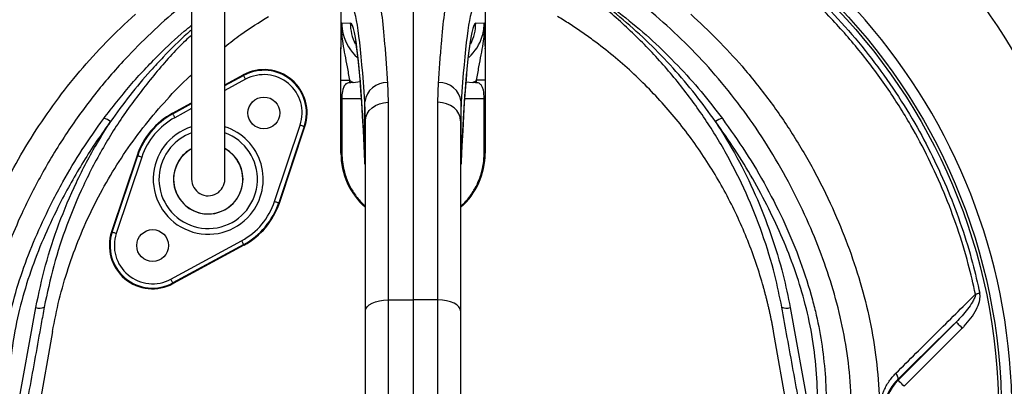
# Model space of a CAD drawing. Header units: millimetres. Extents: x 2138 to 3794, y 2155 to 3811.
# Tile 7 of 12: x 2693 to 3376, y 3001 to 3255. Entities that reach past the tile are written whole.
import ezdxf

# ---------------------------------------------------------------- set-up
doc = ezdxf.new("R2010")
doc.units = ezdxf.units.MM
doc.header["$LTSCALE"] = 2

msp = doc.modelspace()

# ---------------------------------------------------------------- linework, layer by layer
at = {"color": 7, "linetype": 'Continuous', "lineweight": 25}
for p, q in [((2965.58, 3282.79), (2965.58, 3061.21)), ((2915.58, 3263.62), (2915.58, 3235.58)), ((3015.58, 3263.62), (3015.58, 3235.58)), ((2916.21, 3253.1), (2922.11, 3253)), ((3009.05, 3253), (3014.95, 3253.1)), ((2835.08, 3210.2), (2847.84, 3217.12)), ((2848.06, 3216.7), (2847.84, 3217.12)), ((2915.58, 3213.46), (2921.47, 3213.46)), ((2915.58, 3162.8), (2915.58, 3213.46)), ((2921.47, 3213.46), (2921.47, 3211.69)), ((2924.15, 3211.76), (2928.84, 3212.43)), ((2947.88, 3211.79), (2948.3, 3198.09)), ((2982.86, 3198.09), (2983.27, 3211.79)), ((3002.3, 3212.21), (3007.01, 3211.76)), ((3015.58, 3213.46), (3009.68, 3213.46)), ((3009.68, 3211.69), (3009.68, 3213.46)), ((3015.58, 3213.46), (3015.58, 3162.8)), ((2798.78, 3190.49), (2812.08, 3197.71)), ((2916.26, 3200.79), (2916.26, 3162.8)), ((2932.58, 3185.31), (2932.18, 3198.49)), ((2932.18, 3156.8), (2932.18, 3198.49)), ((2948.3, 3198.09), (2948.3, 3061.07)), ((2982.86, 3061.07), (2982.86, 3198.09)), ((2998.98, 3198.49), (2998.58, 3185.31)), ((2998.98, 3156.8), (2998.98, 3198.49)), ((3014.9, 3162.8), (3014.9, 3200.79)), ((2799, 3190.08), (2798.78, 3190.49)), ((2869.6, 3129.4), (2887.31, 3182.34)), ((2890.15, 3181.39), (2872.45, 3128.45)), ((2890.15, 3181.39), (2890.6, 3181.24)), ((2932.58, 3053.51), (2932.58, 3185.31)), ((2998.58, 3185.31), (2998.58, 3053.51)), ((2872.9, 3128.3), (2890.6, 3181.24)), ((2774.26, 3161.28), (2756.56, 3108.34)), ((2757.01, 3108.19), (2774.71, 3161.13)), ((2774.71, 3161.13), (2774.26, 3161.28)), ((2915.58, 3162.8), (2916.26, 3162.8)), ((3015.58, 3162.8), (3014.9, 3162.8)), ((2777.56, 3160.18), (2759.85, 3107.24)), ((2872.45, 3128.45), (2872.9, 3128.3)), ((2757.01, 3108.19), (2756.56, 3108.34)), ((2797.67, 3075.51), (2846.73, 3102.14)), ((2848.16, 3099.5), (2799.1, 3072.87)), ((2848.16, 3099.5), (2848.38, 3099.09)), ((2848.38, 3099.09), (2799.32, 3072.46)), ((2799.1, 3072.87), (2799.32, 3072.46)), ((2948.3, 3061.07), (2965.58, 3061.21)), ((2948.3, 3061.07), (2948.3, 2873.65)), ((2965.58, 3061.21), (2965.58, 2873.45)), ((2982.86, 3061.07), (2965.58, 3061.21)), ((2982.86, 2873.65), (2982.86, 3061.07)), ((2689.91, 2977.65), (2704.02, 3055.77)), ((2932.58, 2884.18), (2932.58, 3053.51)), ((2998.58, 3053.51), (2998.58, 2884.18)), ((3227.14, 3055.79), (3241.25, 2977.63)), ((3301.88, 3005.49), (3342.18, 3045.79)), ((2715.58, 3039.21), (2703.54, 2970.92)), ((3227.62, 2970.92), (3215.58, 3039.21)), ((3346.42, 3041.55), (3306.12, 3001.25)), ((3301.55, 3005.82), (3301.88, 3005.49))]:
    msp.add_line(p, q, dxfattribs=at)
at = {"color": 8, "linetype": 'Continuous', "lineweight": 25}
for p, q in [((2835.08, 3209.66), (2848.06, 3216.7)), ((2849.49, 3214.07), (2835.08, 3206.25)), ((2799, 3190.08), (2812.08, 3197.18)), ((2916.26, 3200.79), (2929.71, 3200.79)), ((3001.44, 3200.79), (3014.9, 3200.79)), ((2812.08, 3193.76), (2800.43, 3187.44)), ((2932.18, 3155.31), (2932.18, 3156.8)), ((2998.98, 3156.8), (2998.97, 3155.28))]:
    msp.add_line(p, q, dxfattribs=at)
at = {"color": 7, "linetype": 'Continuous', "lineweight": 25, "flags": 128}
for points in [[(2849.49, 3214.07), (2849.22, 3214.58), (2848.95, 3215.07), (2848.71, 3215.52), (2848.49, 3215.92), (2848.31, 3216.24), (2848.18, 3216.49), (2848.09, 3216.65), (2848.06, 3216.7)], [(2932.58, 3185.31), (2932.88, 3187.77), (2933.77, 3190.15), (2935.22, 3192.34), (2937.17, 3194.27), (2939.55, 3195.86), (2942.26, 3197.05), (2945.22, 3197.81), (2948.3, 3198.09)], [(2998.58, 3185.31), (2998.28, 3187.77), (2997.39, 3190.15), (2995.94, 3192.34), (2993.99, 3194.27), (2991.61, 3195.86), (2988.9, 3197.05), (2985.94, 3197.81), (2982.86, 3198.09)], [(2800.43, 3187.44), (2800.16, 3187.95), (2799.89, 3188.44), (2799.64, 3188.89), (2799.43, 3189.29), (2799.25, 3189.62), (2799.12, 3189.86), (2799.03, 3190.02), (2799, 3190.08)], [(2887.31, 3182.34), (2887.85, 3182.16), (2888.38, 3181.98), (2888.87, 3181.82), (2889.3, 3181.67), (2889.65, 3181.55), (2889.92, 3181.47), (2890.09, 3181.41), (2890.15, 3181.39)], [(2774.71, 3161.13), (2774.77, 3161.11), (2774.94, 3161.05), (2775.21, 3160.96), (2775.56, 3160.85), (2775.99, 3160.7), (2776.48, 3160.54), (2777.01, 3160.36), (2777.56, 3160.18)], [(2869.6, 3129.4), (2870.15, 3129.22), (2870.68, 3129.04), (2871.17, 3128.88), (2871.6, 3128.73), (2871.95, 3128.61), (2872.22, 3128.53), (2872.38, 3128.47), (2872.45, 3128.45)], [(2757.01, 3108.19), (2757.07, 3108.17), (2757.24, 3108.11), (2757.5, 3108.03), (2757.86, 3107.91), (2758.29, 3107.76), (2758.78, 3107.6), (2759.3, 3107.42), (2759.85, 3107.24)], [(2848.16, 3099.5), (2848.13, 3099.56), (2848.04, 3099.72), (2847.91, 3099.96), (2847.73, 3100.29), (2847.51, 3100.69), (2847.27, 3101.14), (2847, 3101.63), (2846.73, 3102.14)], [(2799.1, 3072.87), (2799.07, 3072.93), (2798.98, 3073.09), (2798.85, 3073.34), (2798.67, 3073.66), (2798.45, 3074.06), (2798.21, 3074.51), (2797.94, 3075), (2797.67, 3075.51)], [(3358.56, 3065.71), (3358.17, 3065.62), (3357.79, 3065.54), (3357.4, 3065.46), (3357.02, 3065.38), (3356.65, 3065.3), (3356.28, 3065.22), (3355.93, 3065.15), (3355.58, 3065.08)], [(2932.58, 3053.51), (2932.88, 3054.97), (2933.77, 3056.38), (2935.22, 3057.67), (2937.17, 3058.81), (2939.55, 3059.75), (2942.26, 3060.46), (2945.22, 3060.9), (2948.3, 3061.07)], [(2998.58, 3053.51), (2998.28, 3054.97), (2997.39, 3056.38), (2995.94, 3057.67), (2993.99, 3058.81), (2991.61, 3059.75), (2988.9, 3060.46), (2985.94, 3060.9), (2982.86, 3061.07)], [(3346.42, 3041.55), (3345.61, 3042.37), (3344.82, 3043.16), (3344.09, 3043.89), (3343.45, 3044.53), (3342.92, 3045.05), (3342.53, 3045.45), (3342.28, 3045.7), (3342.18, 3045.79)], [(3301.55, 3005.82), (3301.75, 3006.15), (3301.86, 3006.57), (3301.86, 3007.07), (3301.75, 3007.63), (3301.54, 3008.26), (3301.23, 3008.92), (3300.84, 3009.62), (3300.35, 3010.32)], [(3306.12, 3001.25), (3305.3, 3002.07), (3304.51, 3002.85), (3303.79, 3003.58), (3303.15, 3004.22), (3302.62, 3004.75), (3302.22, 3005.15), (3301.97, 3005.4), (3301.88, 3005.49)]]:
    msp.add_lwpolyline(points, dxfattribs=at)
at = {"color": 7, "linetype": 'Continuous', "lineweight": 25}
for centre, radius in [((2965.58, 2982.79), 828), ((2965.58, 2982.79), 788), ((2965.58, 2982.79), 786.78), ((2965.58, 2982.79), 767.7), ((2965.58, 2982.79), 764), ((2965.58, 2982.79), 759), ((2965.58, 2982.79), 530), ((2965.58, 2982.79), 408), ((2965.58, 2982.79), 406), ((2862.15, 3190.75), 11), ((2785.01, 3098.83), 11)]:
    msp.add_circle(centre, radius, dxfattribs=at)
for centre, radius, start, end in [((2965.58, 2982.79), 505.04, 110.02752, 249.97248), ((2965.58, 2982.79), 505.04, 290.02752, 69.97248), ((2965.58, 2982.79), 415.28, 100.43639, 259.56361), ((2965.58, 2982.79), 415.28, 280.43639, 79.56361), ((2965.58, 2982.79), 486, 13.41261, 45.5852), ((2862.15, 3190.75), 30, 341.51019, 118.48981), ((2862.15, 3190.75), 29.53, 341.51019, 118.48981), ((2862.15, 3190.75), 26.53, 341.51019, 118.48981), ((2947.29, 3196.57), 15.23, 87.76696, 172.7674), ((2983.87, 3196.57), 15.23, 7.2326, 92.23304), ((2823.58, 3144.79), 52, 118.48981, 161.51019), ((2823.58, 3144.79), 51.53, 118.48981, 161.51019), ((2750.27, 3178.57), 8.26, 47.78149, 84.24894), ((2823.58, 3144.79), 48.53, 118.48981, 161.51019), ((3180.89, 3178.57), 8.26, 95.75106, 132.21851), ((2823.58, 3144.79), 24.11, 140, 61.47705), ((2823.58, 3144.79), 24.11, 140, 61.47132), ((2823.58, 3144.79), 24, 180, 61.01296), ((2823.58, 3144.79), 24, 119.02227, 180), ((2823.58, 3144.79), 24.11, 118.61496, 140), ((2823.58, 3144.79), 24.11, 118.62042, 140), ((2965.58, 3162.8), 50, 180, 228.70013), ((2965.58, 3162.8), 50, 311.29987, 0), ((2823.58, 3144.79), 11.5, 180, 0.08699), ((2823.58, 3144.79), 48.53, 298.48981, 341.51019), ((2823.58, 3144.79), 51.53, 298.48981, 341.51019), ((2823.58, 3144.79), 52, 298.48981, 341.51019), ((2785.01, 3098.83), 30, 161.51019, 298.48981), ((2785.01, 3098.83), 29.53, 161.51019, 298.48981), ((2785.01, 3098.83), 26.53, 161.51019, 298.48981), ((2706.54, 3063.35), 7.99, 251.60212, 294.5614), ((3224.61, 3063.37), 7.99, 245.44203, 288.40135), ((3324.58, 2982.79), 32.1, 135, 225)]:
    msp.add_arc(centre, radius, start, end, dxfattribs=at)
at = {"color": 8, "linetype": 'Continuous', "lineweight": 25}
for centre, radius, start, end in [((2954.12, 3252.99), 32.02, 179.99398, 206.84835), ((2977.03, 3252.99), 32.03, 333.3696, 0.00312), ((2823.58, 3144.79), 38.14, 107.71148, 320), ((2823.58, 3144.79), 34.15, 140, 70.11617), ((2823.58, 3144.79), 34.15, 109.75668, 140), ((2823.58, 3144.79), 38.14, 320, 72.42219)]:
    msp.add_arc(centre, radius, start, end, dxfattribs=at)
at = {"color": 7, "linetype": 'Continuous', "lineweight": 25}
for centre, major_axis, ratio, start_param, end_param in [((2922.16, 2862.79), (0, 403.52), 0.044737, 5.694974, 6.201119), ((3009, 2862.79), (0, 403.52), 0.044737, 0.082066, 0.588211), ((2922.1, 2940.79), (0, 312.21), 0.044737, 5.476463, 6.282404), ((3009.06, 2940.79), (0, 312.21), 0.044737, 0.000781, 0.806722), ((2948.31, 3253.1), (32.1, -0.46), 0.996836, 3.399574, 4.004193), ((2982.84, 3253.1), (32.1, 0.46), 0.996836, 5.426819, 5.980616), ((2948.59, 3253.1), (48.08, -0.66), 0.99822, 4.126821, 4.192824), ((3882.22, 3200.79), (1145.8, 0), 0.017455, 2.561032, 2.565307), ((2982.57, 3253.1), (48.08, 0.66), 0.99822, 5.231954, 5.297957), ((2048.94, 3200.79), (1145.8, 0), 0.017455, 0.576285, 0.580561)]:
    msp.add_ellipse(centre, major_axis=major_axis, ratio=ratio, start_param=start_param, end_param=end_param, dxfattribs=at)
at = {"color": 8, "linetype": 'Continuous', "lineweight": 25}
for centre, major_axis, start_param, end_param in [((2948.31, 3253.1), (32.1, -0.46), 3.1558, 3.399574), ((2982.84, 3253.1), (32.1, 0.46), 5.980616, 6.268978)]:
    msp.add_ellipse(centre, major_axis=major_axis, ratio=0.996836, start_param=start_param, end_param=end_param, dxfattribs=at)
for points, knots in [([(3163.08, 2749.4), (3165.36, 2751.32), (3174.2, 2758.73), (3188.13, 2773.28), (3204.73, 2792.85), (3219.67, 2813.95), (3232.9, 2836.38), (3244.29, 2860.04), (3253.7, 2884.55), (3261.02, 2909.77), (3266.16, 2935.55), (3269.1, 2961.73), (3269.8, 2988.06), (3268.22, 3014.2), (3264.22, 3039.92), (3258.04, 3065.11), (3249.98, 3089.77), (3239.94, 3114.75), (3227.87, 3139.93), (3213.55, 3165.08), (3197.51, 3189.16), (3180.11, 3211.62), (3161.48, 3232.38), (3141.79, 3251.47), (3120.82, 3269.19), (3098.67, 3285.35), (3078.01, 3298.39), (3059.06, 3308.53), (3042.06, 3316), (3024.52, 3322.08), (3011.68, 3325.3), (3004.78, 3326.61), (3003.93, 3326.77)], [0, 0, 0, 0, 0.012243, 0.047476, 0.082711, 0.117826, 0.153727, 0.189755, 0.225782, 0.261682, 0.297697, 0.333847, 0.369988, 0.405992, 0.441442, 0.477007, 0.512617, 0.548131, 0.58774, 0.627448, 0.667153, 0.706756, 0.744251, 0.781886, 0.819565, 0.857192, 0.89468, 0.920099, 0.945599, 0.971072, 0.996452, 1, 1, 1, 1]), ([(2812.08, 3269.95), (2809.06, 3267.66), (2799.26, 3260.22), (2783.82, 3246.27), (2764.17, 3226.64), (2744.57, 3203.77), (2725.5, 3177.51), (2708.55, 3149.83), (2695.34, 3123.84), (2685.17, 3100.07), (2677.42, 3078.82), (2671.01, 3057.13), (2666.1, 3035.08), (2662.63, 3010.95), (2661.27, 2984.75), (2662.41, 2956.67), (2666.09, 2928.81), (2672.07, 2902.17), (2680.15, 2876.91), (2689.98, 2853.09), (2701.71, 2830.13), (2715.38, 2808.08), (2730.97, 2787.05), (2748.58, 2767.44), (2761.05, 2754.77), (2767.99, 2749.18), (2768.08, 2749.11)], [0, 0, 0, 0, 0.01898, 0.061566, 0.10401, 0.157985, 0.212135, 0.266293, 0.320279, 0.357895, 0.395642, 0.43339, 0.471053, 0.508598, 0.555279, 0.602162, 0.649055, 0.695752, 0.738613, 0.78162, 0.824628, 0.867489, 0.911367, 0.955403, 0.999437, 1, 1, 1, 1]), ([(2768.58, 2724.04), (2764.02, 2727.61), (2752.08, 2736.92), (2734.52, 2754.04), (2715.88, 2774.95), (2699.29, 2797.23), (2684.77, 2820.64), (2672.3, 2845), (2661.85, 2870.29), (2653.87, 2895.22), (2648.16, 2919.58), (2644.4, 2943.18), (2642.35, 2967.03), (2642.05, 2990.92), (2643.53, 3014.72), (2646.89, 3038.31), (2652.03, 3061.6), (2658.76, 3084.52), (2666.93, 3106.95), (2676.79, 3129.82), (2688.51, 3152.99), (2702.3, 3176.28), (2717.62, 3198.65), (2734.4, 3219.88), (2752.72, 3240.25), (2766.19, 3252.73), (2773.05, 3259.09)], [0, 0, 0, 0, 0.02836, 0.074122, 0.119887, 0.165487, 0.210019, 0.254703, 0.299388, 0.34392, 0.382793, 0.421826, 0.460907, 0.499928, 0.538792, 0.577595, 0.616524, 0.655534, 0.694534, 0.733398, 0.777457, 0.821666, 0.865921, 0.910118, 0.954167, 1, 1, 1, 1]), ([(3158.11, 3259.09), (3164.32, 3253.36), (3176.74, 3241.89), (3194.97, 3222.03), (3212.85, 3199.75), (3229.89, 3174.82), (3245.05, 3148.71), (3257.83, 3122.41), (3268.42, 3096.15), (3276.9, 3070.09), (3283.38, 3043.46), (3287.59, 3016.21), (3289.27, 2988.47), (3288.53, 2960.45), (3285.41, 2932.6), (3279.95, 2905.19), (3272.16, 2878.4), (3262.17, 2852.38), (3250.06, 2827.27), (3236.01, 2803.46), (3220.11, 2781.1), (3202.52, 2760.27), (3183.5, 2740.93), (3169.6, 2729.48), (3162.73, 2723.82)], [0, 0, 0, 0, 0.041388, 0.082778, 0.131939, 0.181238, 0.230544, 0.279714, 0.324365, 0.369142, 0.413871, 0.458456, 0.504049, 0.549815, 0.595591, 0.641196, 0.686556, 0.732077, 0.777599, 0.822959, 0.867334, 0.91186, 0.956385, 1, 1, 1, 1]), ([(2751.1, 3186.79), (2757.08, 3194.53), (2769.05, 3210.02), (2788.06, 3230.01), (2802.46, 3243.8), (2810.38, 3250.12), (2812.08, 3251.48)], [0, 0, 0, 0, 0.330921, 0.661811, 0.927163, 1, 1, 1, 1]), ([(2812.08, 3244.71), (2810.64, 3243.41), (2801.62, 3235.21), (2786.82, 3218.36), (2767.98, 3194.34), (2754.09, 3172.76), (2744.01, 3154.62), (2734.86, 3136.25), (2725.21, 3113.1), (2715.99, 3084.96), (2711.9, 3065.7), (2709.86, 3056.08)], [0, 0, 0, 0, 0.026435, 0.165963, 0.30549, 0.444519, 0.517827, 0.591136, 0.727346, 0.86379, 1, 1, 1, 1]), ([(2812.08, 3248.34), (2811.1, 3247.51), (2804.17, 3241.61), (2794.77, 3232.04), (2781.41, 3217.67), (2768.94, 3202.88), (2760.19, 3190.75), (2755.82, 3184.69)], [0, 0, 0, 0, 0.044798, 0.318681, 0.470883, 0.735439, 1, 1, 1, 1])]:
    msp.add_open_spline(points, degree=3, knots=knots, dxfattribs=at)
at = {"color": 7, "linetype": 'Continuous', "lineweight": 25}
for points, knots in [([(2812.08, 3301.41), (2812.08, 3296.16), (2812.08, 3286.37), (2812.08, 3272.79), (2812.08, 3261.38), (2812.08, 3252.08), (2812.08, 3244.3), (2812.08, 3237.34), (2812.08, 3226.47), (2812.08, 3211.92), (2812.08, 3198.92), (2812.08, 3190.7), (2812.08, 3186.59), (2812.08, 3182.86), (2812.08, 3179.52), (2812.08, 3176.55), (2812.08, 3173.76), (2812.08, 3170.84), (2812.08, 3167.36), (2812.08, 3163.39), (2812.08, 3159.24), (2812.08, 3155.34), (2812.08, 3151.9), (2812.08, 3149.03), (2812.08, 3146.72), (2812.08, 3145.45), (2812.08, 3144.79)], [0, 0, 0, 0, 0.062475, 0.116763, 0.162869, 0.200799, 0.230969, 0.259524, 0.288504, 0.370176, 0.452628, 0.476037, 0.498431, 0.519487, 0.539199, 0.557563, 0.574583, 0.593457, 0.617571, 0.651546, 0.69241, 0.74023, 0.795001, 0.856557, 0.924863, 1, 1, 1, 1]), ([(2835.08, 3144.79), (2835.08, 3145.34), (2835.08, 3146.39), (2835.08, 3148.18), (2835.08, 3150.25), (2835.08, 3152.62), (2835.08, 3155.23), (2835.08, 3157.98), (2835.08, 3160.69), (2835.08, 3163.61), (2835.08, 3166.98), (2835.08, 3171.28), (2835.08, 3176.4), (2835.08, 3182.39), (2835.08, 3189.98), (2835.08, 3199.2), (2835.08, 3209.9), (2835.08, 3220.68), (2835.08, 3230.11), (2835.08, 3238.79), (2835.08, 3247.45), (2835.08, 3258.08), (2835.08, 3270.71), (2835.08, 3285.38), (2835.08, 3295.85), (2835.08, 3301.41)], [0, 0, 0, 0, 0.062133, 0.118852, 0.17019, 0.216187, 0.256775, 0.291881, 0.321501, 0.345659, 0.375852, 0.40732, 0.441502, 0.478325, 0.515921, 0.568505, 0.620521, 0.669451, 0.715185, 0.743961, 0.78022, 0.823948, 0.875147, 0.933829, 1, 1, 1, 1]), ([(3065.26, 3287.96), (3065.27, 3287.97), (3065.29, 3287.98), (3065.43, 3287.95), (3065.7, 3287.84), (3066.23, 3287.61), (3066.98, 3287.24), (3068.02, 3286.71), (3069.42, 3285.97), (3071.47, 3284.85), (3074.48, 3283.14), (3078.9, 3280.54), (3085.41, 3276.51), (3097.26, 3268.67), (3113.3, 3256.77), (3131.89, 3240.85), (3149.27, 3223.77), (3165.47, 3205.8), (3175.22, 3193.1), (3180.06, 3186.79)], [0, 0, 0, 0, 0.00149, 0.00326, 0.005623, 0.009364, 0.015824, 0.022557, 0.032281, 0.04649, 0.067432, 0.098497, 0.1448, 0.214049, 0.371366, 0.529123, 0.686997, 0.844475, 1, 1, 1, 1]), ([(3175.34, 3184.69), (3170.76, 3191.03), (3161.53, 3203.81), (3146.06, 3221.94), (3129.39, 3239.22), (3111.54, 3255.41), (3096.11, 3267.6), (3084.71, 3275.71), (3078.46, 3279.91), (3074.23, 3282.64), (3071.36, 3284.43), (3069.41, 3285.61), (3068.09, 3286.4), (3067.13, 3286.96), (3066.44, 3287.35), (3065.97, 3287.61), (3065.74, 3287.73), (3065.64, 3287.77), (3065.6, 3287.78), (3065.59, 3287.78), (3065.59, 3287.77), (3065.59, 3287.77)], [0, 0, 0, 0, 0.155835, 0.314091, 0.472711, 0.631278, 0.789462, 0.85913, 0.905635, 0.936735, 0.957589, 0.97162, 0.981095, 0.987523, 0.993436, 0.996554, 0.998227, 0.998767, 0.999234, 0.999647, 1, 1, 1, 1]), ([(3221.29, 3056.1), (3219.76, 3063.52), (3216.21, 3080.74), (3208.07, 3107.24), (3196.88, 3135.31), (3183.27, 3162.38), (3167.38, 3188.25), (3149.22, 3212.7), (3128.98, 3235.64), (3106.81, 3256.85), (3085.54, 3274.19), (3071.33, 3283.86), (3065.59, 3287.77)], [0, 0, 0, 0, 0.080026, 0.185802, 0.291954, 0.398106, 0.503881, 0.609802, 0.716102, 0.822402, 0.928322, 1, 1, 1, 1]), ([(2572.59, 3065.71), (2573.43, 3069.49), (2576.32, 3082.63), (2582.61, 3104.85), (2592.32, 3131.98), (2603.96, 3158.34), (2617.06, 3183.13), (2631.46, 3206.28), (2646.9, 3227.84), (2663.73, 3248.33), (2680.57, 3266.43), (2692.19, 3277.21), (2697.34, 3281.99)], [0, 0, 0, 0, 0.045792, 0.159051, 0.272601, 0.386151, 0.499411, 0.603676, 0.708167, 0.812658, 0.916924, 1, 1, 1, 1]), ([(2699.59, 3279.49), (2694.47, 3274.77), (2682.91, 3264.1), (2666.17, 3246.19), (2649.43, 3225.9), (2634.07, 3204.53), (2619.1, 3180.53), (2605.03, 3153.7), (2592.38, 3123.99), (2583.74, 3098.02), (2578.48, 3078.28), (2576.4, 3068.83), (2575.57, 3065.08)], [0, 0, 0, 0, 0.083038, 0.187289, 0.291768, 0.396247, 0.500498, 0.628504, 0.756721, 0.884727, 0.954198, 1, 1, 1, 1]), ([(2939.35, 3280.89), (2939.73, 3280.16), (2940.11, 3279.15), (2940.68, 3277.22), (2940.87, 3276.5), (2941.24, 3274.94), (2941.43, 3274.09), (2942.36, 3269.5), (2943.09, 3264.77), (2944.52, 3253.21), (2945.22, 3246.39), (2946.07, 3236.5), (2946.24, 3234.46), (2946.58, 3230.26), (2946.75, 3228.09), (2947.24, 3221.42), (2947.57, 3216.73), (2947.88, 3211.79)], [0, 0, 0, 0, 0.125, 0.125, 0.1875, 0.1875, 0.25, 0.25, 0.5, 0.5, 0.75, 0.75, 0.8125, 0.8125, 0.875, 0.875, 1, 1, 1, 1]), ([(2983.27, 3211.79), (2983.59, 3216.73), (2983.92, 3221.42), (2984.41, 3228.11), (2984.58, 3230.27), (2984.92, 3234.47), (2985.09, 3236.5), (2985.94, 3246.33), (2986.64, 3253.15), (2988.06, 3264.72), (2988.8, 3269.48), (2989.73, 3274.09), (2989.92, 3274.94), (2990.29, 3276.51), (2990.48, 3277.22), (2991.05, 3279.15), (2991.43, 3280.16), (2991.81, 3280.89)], [0, 0, 0, 0, 0.125, 0.125, 0.1875, 0.1875, 0.25, 0.25, 0.5, 0.5, 0.75, 0.75, 0.8125, 0.8125, 0.875, 0.875, 1, 1, 1, 1]), ([(3355.58, 3065.08), (3353.99, 3072.07), (3350.48, 3087.53), (3343.25, 3111.02), (3334.07, 3135.44), (3323.29, 3159.22), (3310.13, 3183.86), (3294.18, 3209.04), (3275.2, 3234.37), (3256.96, 3255.04), (3242.16, 3269.85), (3234.48, 3276.84), (3231.57, 3279.49)], [0, 0, 0, 0, 0.085386, 0.188809, 0.292454, 0.396099, 0.499522, 0.625036, 0.75075, 0.876265, 0.953065, 1, 1, 1, 1]), ([(3233.82, 3281.99), (3236.75, 3279.31), (3246.74, 3270.15), (3262.88, 3253.5), (3281.48, 3231.49), (3298.46, 3208.21), (3313.3, 3184.51), (3326.05, 3160.58), (3336.9, 3136.61), (3346.14, 3112), (3353.42, 3088.33), (3356.96, 3072.75), (3358.56, 3065.71)], [0, 0, 0, 0, 0.046958, 0.160218, 0.273767, 0.387315, 0.500574, 0.603978, 0.707603, 0.811228, 0.914632, 1, 1, 1, 1]), ([(2835.08, 3236.63), (2838.75, 3239.51), (2848.44, 3247.08), (2858.89, 3253.58), (2865.38, 3257.62)], [0, 0, 0, 0, 0.379124, 1, 1, 1, 1]), ([(3215.58, 3039.21), (3215.43, 3040.06), (3215.12, 3041.77), (3214.64, 3044.33), (3214.13, 3046.88), (3213.61, 3049.43), (3213.06, 3051.98), (3212.5, 3054.52), (3211.91, 3057.06), (3211.3, 3059.59), (3210.67, 3062.12), (3210.02, 3064.64), (3209.35, 3067.16), (3208.66, 3069.67), (3206.64, 3076.79), (3202.96, 3088.41), (3196.98, 3104.32), (3190.15, 3119.9), (3182.49, 3135.12), (3174.02, 3149.93), (3164.77, 3164.28), (3154.76, 3178.12), (3144, 3191.43), (3132.54, 3204.16), (3120.41, 3216.26), (3107.64, 3227.7), (3097.45, 3235.89), (3090.25, 3241.28), (3086.28, 3244.17), (3082.26, 3246.98), (3078.2, 3249.74), (3074.1, 3252.43), (3069.97, 3255.07), (3067.17, 3256.77), (3065.78, 3257.62)], [0, 0, 0, 0, 0.009539, 0.019075, 0.02861, 0.038144, 0.047677, 0.057211, 0.066746, 0.076283, 0.085822, 0.095364, 0.104909, 0.114459, 0.124013, 0.186218, 0.248355, 0.310652, 0.373016, 0.435522, 0.497964, 0.560535, 0.623167, 0.685915, 0.748593, 0.811367, 0.874209, 0.892205, 0.910185, 0.928154, 0.946115, 0.964074, 0.982034, 1, 1, 1, 1]), ([(2916.01, 3246.61), (2916.08, 3248.77), (2916.14, 3250.94), (2916.21, 3253.08), (2916.21, 3253.1)], [0, 0, 0, 0, 0.993576, 1, 1, 1, 1]), ([(3014.95, 3253.1), (3014.95, 3253.08), (3015.01, 3250.94), (3015.08, 3248.77), (3015.15, 3246.61)], [0, 0, 0, 0, 0.006424, 1, 1, 1, 1]), ([(2915.58, 3235.58), (2915.58, 3235.51), (2915.58, 3235.42), (2915.58, 3235.33), (2915.58, 3235.29), (2915.59, 3235.27), (2915.59, 3235.26), (2915.6, 3235.31), (2915.62, 3235.67), (2915.69, 3237.54), (2915.83, 3241.22), (2915.95, 3244.69), (2916.01, 3246.61)], [0, 0, 0, 0, 0.012381, 0.016905, 0.020094, 0.023299, 0.027094, 0.03359, 0.054173, 0.149758, 0.529048, 1, 1, 1, 1]), ([(2916.01, 3246.61), (2916.05, 3246.12), (2916.27, 3243.49), (2916.95, 3238.29), (2918.28, 3230.95), (2919.64, 3224.04), (2920.71, 3218.16), (2921.22, 3215.03), (2921.47, 3213.46)], [0, 0, 0, 0, 0.044499, 0.237941, 0.484775, 0.731119, 0.865654, 1, 1, 1, 1]), ([(3009.68, 3213.46), (3009.94, 3215.03), (3010.44, 3218.16), (3011.51, 3224.04), (3012.88, 3230.95), (3014.2, 3238.29), (3014.89, 3243.49), (3015.1, 3246.12), (3015.15, 3246.61)], [0, 0, 0, 0, 0.134346, 0.268881, 0.515225, 0.762059, 0.955501, 1, 1, 1, 1]), ([(3015.15, 3246.61), (3015.2, 3244.98), (3015.3, 3241.71), (3015.44, 3238.18), (3015.52, 3236.01), (3015.56, 3235.41), (3015.57, 3235.29), (3015.57, 3235.26), (3015.57, 3235.27), (3015.58, 3235.29), (3015.58, 3235.33), (3015.58, 3235.41), (3015.58, 3235.5), (3015.58, 3235.56), (3015.58, 3235.58)], [0, 0, 0, 0, 0.3941322, 0.7888266, 0.9222284, 0.9580528, 0.9661978, 0.9729371, 0.9763985, 0.9798899, 0.9829367, 0.9875623, 0.9967049, 1, 1, 1, 1]), ([(2925.46, 3240.41), (2925.47, 3240.41), (2925.47, 3240.41), (2925.61, 3239.82), (2925.84, 3238.67), (2926.16, 3236.85), (2926.55, 3234.34), (2926.98, 3231.12), (2927.45, 3227.19), (2927.94, 3222.55), (2928.44, 3217.24), (2928.95, 3211.28), (2929.45, 3204.69), (2929.95, 3197.51), (2930.44, 3189.75), (2930.92, 3181.45), (2931.38, 3172.62), (2931.8, 3163.94), (2932.06, 3158.04), (2932.18, 3155.42)], [0, 0, 0, 0, 0.024081, 0.065079, 0.11119, 0.1622, 0.217553, 0.276492, 0.338233, 0.402075, 0.467462, 0.533973, 0.601307, 0.669247, 0.737636, 0.806368, 0.875358, 0.94455, 1, 1, 1, 1]), ([(2998.98, 3155.42), (2999.06, 3157.17), (2999.28, 3162.21), (2999.65, 3170.19), (3000.12, 3179.19), (3000.59, 3187.68), (3001.09, 3195.64), (3001.59, 3203.04), (3002.1, 3209.86), (3002.62, 3216.08), (3003.13, 3221.67), (3003.64, 3226.61), (3004.14, 3230.85), (3004.61, 3234.37), (3005.02, 3237.03), (3005.36, 3238.88), (3005.58, 3239.96), (3005.71, 3240.47), (3005.69, 3240.41), (3005.69, 3240.4)], [0, 0, 0, 0, 0.036782, 0.106236, 0.175586, 0.24478, 0.313778, 0.382524, 0.450938, 0.518913, 0.586299, 0.652877, 0.718335, 0.78222, 0.843883, 0.89539, 0.942418, 0.984407, 1, 1, 1, 1]), ([(2915.58, 3213.46), (2915.58, 3215.42), (2915.58, 3217.36), (2915.58, 3220.23), (2915.58, 3221.18), (2915.58, 3223.07), (2915.58, 3224.02), (2915.58, 3228.67), (2915.58, 3232.19), (2915.58, 3235.58)], [0, 0, 0, 0, 0.25, 0.25, 0.375, 0.375, 0.5, 0.5, 1, 1, 1, 1]), ([(3015.58, 3235.58), (3015.58, 3232.19), (3015.58, 3228.67), (3015.58, 3224.02), (3015.58, 3223.07), (3015.58, 3221.18), (3015.58, 3220.23), (3015.58, 3217.36), (3015.58, 3215.42), (3015.58, 3213.46)], [0, 0, 0, 0, 0.5, 0.5, 0.625, 0.625, 0.75, 0.75, 1, 1, 1, 1]), ([(2715.58, 3039.21), (2717.04, 3046.61), (2719.95, 3061.39), (2726.3, 3083.11), (2734.08, 3104.39), (2743.37, 3125.09), (2754.13, 3145.12), (2766.31, 3164.35), (2779.8, 3182.74), (2794.71, 3200), (2805.53, 3211.49), (2811.67, 3216.87), (2812.08, 3217.23)], [0, 0, 0, 0, 0.1098045, 0.2193223, 0.3291033, 0.4394561, 0.549531, 0.6598867, 0.770703, 0.8812264, 0.9920223, 1, 1, 1, 1]), ([(2921.47, 3211.69), (2921.03, 3211.63), (2920.14, 3211.51), (2918.88, 3210.74), (2917.63, 3209.26), (2916.57, 3206.32), (2916.28, 3203.26), (2916.26, 3201.2), (2916.26, 3200.79)], [0, 0, 0, 0, 0.096993, 0.193378, 0.330468, 0.54889, 0.911429, 1, 1, 1, 1]), ([(3014.9, 3200.79), (3014.84, 3202.75), (3014.75, 3205.59), (3013.73, 3208.79), (3012.66, 3210.4), (3011.44, 3211.29), (3010.44, 3211.64), (3009.86, 3211.68), (3009.68, 3211.69)], [0, 0, 0, 0, 0.425159, 0.613981, 0.770767, 0.874047, 0.960867, 1, 1, 1, 1]), ([(2681.4, 2952.32), (2680.66, 2959.3), (2679.17, 2973.28), (2678.9, 2994.38), (2680.07, 3015.44), (2683.01, 3037.5), (2688.12, 3060.38), (2695.51, 3083.9), (2704.65, 3106.86), (2713.94, 3126.48), (2724.36, 3146.01), (2735.93, 3165.47), (2746.04, 3179.68), (2751.1, 3186.79)], [0, 0, 0, 0, 0.084242, 0.168702, 0.253149, 0.337371, 0.435495, 0.533908, 0.632445, 0.730738, 0.792862, 0.896433, 1, 1, 1, 1]), ([(2755.82, 3184.69), (2752.56, 3180.17), (2746.05, 3171.14), (2737.02, 3157.07), (2728.52, 3142.66), (2719.48, 3125.74), (2710.22, 3106.22), (2701.22, 3083.79), (2693.92, 3060.62), (2688.92, 3038.06), (2686.04, 3016.5), (2684.87, 2995.96), (2685.13, 2975.24), (2686.61, 2961.42), (2687.35, 2954.5)], [0, 0, 0, 0, 0.067317, 0.134635, 0.202408, 0.27018, 0.367566, 0.464934, 0.564271, 0.663591, 0.746802, 0.830016, 0.915007, 1, 1, 1, 1]), ([(2704.02, 3055.77), (2706.11, 3065.6), (2710.28, 3085.26), (2719.81, 3114.28), (2731.81, 3142.72), (2744.14, 3166.22), (2752.77, 3179.86), (2755.82, 3184.69)], [0, 0, 0, 0, 0.216361, 0.432722, 0.655359, 0.877997, 1, 1, 1, 1]), ([(3175.34, 3184.69), (3180.42, 3176.49), (3190.57, 3160.11), (3203.31, 3133.93), (3214.04, 3106.69), (3222.03, 3080.48), (3225.58, 3063.33), (3227.14, 3055.79)], [0, 0, 0, 0, 0.205834, 0.411668, 0.622878, 0.834088, 1, 1, 1, 1]), ([(3243.81, 2954.5), (3244.23, 2958.11), (3245.57, 2969.59), (3246.42, 2989.06), (3245.54, 3013.05), (3242.45, 3037.11), (3237.28, 3060.44), (3230.3, 3082.67), (3221.96, 3103.81), (3212.26, 3124.68), (3201.29, 3145.24), (3189.07, 3165.43), (3179.92, 3178.27), (3175.34, 3184.69)], [0, 0, 0, 0, 0.044444, 0.141281, 0.238114, 0.337805, 0.437499, 0.529606, 0.621847, 0.714024, 0.809327, 0.904705, 1, 1, 1, 1]), ([(3180.06, 3186.79), (3185.53, 3179.1), (3196.5, 3163.69), (3210.93, 3139.3), (3223.69, 3114.03), (3234.42, 3087.95), (3241.2, 3066.67), (3246.11, 3047.04), (3249.45, 3029.11), (3251.75, 3007.25), (3252.32, 2985.29), (3251.46, 2966.95), (3250.19, 2956), (3249.76, 2952.32)], [0, 0, 0, 0, 0.112037, 0.224543, 0.337106, 0.449416, 0.561286, 0.604224, 0.691895, 0.779823, 0.867766, 0.955458, 1, 1, 1, 1]), ([(2916.26, 3162.8), (2916.33, 3160.78), (2916.47, 3156.74), (2917.76, 3150.01), (2920.2, 3142.77), (2924.25, 3135.41), (2928.43, 3129.81), (2931.56, 3127.1), (2932.58, 3126.21)], [0, 0, 0, 0, 0.146748, 0.293496, 0.496385, 0.699273, 0.90214, 1, 1, 1, 1]), ([(2998.58, 3126.14), (2999.04, 3126.51), (3001.68, 3128.63), (3005.56, 3133.51), (3009.96, 3140.63), (3012.88, 3148.11), (3014.59, 3155.56), (3014.8, 3160.38), (3014.9, 3162.8)], [0, 0, 0, 0, 0.043217, 0.245295, 0.447595, 0.649895, 0.824947, 1, 1, 1, 1]), ([(3346.42, 3041.55), (3346.85, 3041.99), (3348.98, 3044.16), (3352.5, 3048.36), (3356.14, 3054.15), (3358.3, 3059.51), (3358.92, 3063.37), (3358.64, 3065.23), (3358.56, 3065.71)], [0, 0, 0, 0, 0.0660944, 0.327344, 0.5880869, 0.7982006, 0.9482835, 1, 1, 1, 1]), ([(3300.35, 3010.32), (3309.63, 3019.54), (3318.86, 3028.7), (3337.26, 3046.94), (3346.44, 3056.02), (3355.58, 3065.08)], [0, 0, 0, 0, 0.5, 0.5, 1, 1, 1, 1]), ([(3355.58, 3065.08), (3355.54, 3064.57), (3355.43, 3064.08), (3355.14, 3063.13), (3354.96, 3062.67), (3354.37, 3061.3), (3353.9, 3060.42), (3352.4, 3057.86), (3351.26, 3056.23), (3348.85, 3053.09), (3347.58, 3051.57), (3344.95, 3048.62), (3343.59, 3047.19), (3342.18, 3045.79)], [0, 0, 0, 0, 0.0625, 0.0625, 0.125, 0.125, 0.25, 0.25, 0.5, 0.5, 0.75, 0.75, 1, 1, 1, 1]), ([(2709.86, 3056.08), (2709.17, 3052.27), (2705.72, 3033.24), (2701.01, 3007.2), (2697, 2984.96), (2695.74, 2977.96)], [0, 0, 0, 0, 0.146241, 0.731194, 1, 1, 1, 1]), ([(3235.42, 2977.94), (3234.74, 2981.75), (3231.31, 3000.8), (3226.59, 3026.85), (3222.56, 3049.09), (3221.29, 3056.1)], [0, 0, 0, 0, 0.146169, 0.730844, 1, 1, 1, 1]), ([(3300.35, 2955.26), (3299.49, 2956.12), (3298.67, 2957.02), (3297.09, 2958.91), (3296.35, 2959.9), (3294.96, 2961.95), (3294.31, 2963.01), (3293.4, 2964.68), (3293.11, 2965.24), (3292.55, 2966.39), (3292.28, 2966.98), (3291.03, 2969.94), (3290.25, 2972.41), (3289.47, 2976.27), (3289.26, 2977.59), (3289, 2980.22), (3288.87, 2982.84), (3289.01, 2985.47), (3289.28, 2988.1), (3289.48, 2989.42), (3290.28, 2993.27), (3291.05, 2995.72), (3292.3, 2998.65), (3292.57, 2999.23), (3293.13, 3000.38), (3293.42, 3000.95), (3294.33, 3002.61), (3294.99, 3003.68), (3297.08, 3006.74), (3298.63, 3008.61), (3300.35, 3010.32)], [0, 0, 0, 0, 0.0625, 0.0625, 0.125, 0.125, 0.1875, 0.1875, 0.21875, 0.21875, 0.25, 0.25, 0.375, 0.375, 0.4375, 0.4375, 0.5, 0.5625, 0.5625, 0.625, 0.625, 0.75, 0.75, 0.78125, 0.78125, 0.8125, 0.8125, 0.875, 0.875, 1, 1, 1, 1]), ([(3301.55, 3005.82), (3300.43, 3004.63), (3298.17, 3002.22), (3295.45, 2997.85), (3293.35, 2992.94), (3292.13, 2987.85), (3291.75, 2982.71), (3292.12, 2977.94), (3293.17, 2973.39), (3294.78, 2969.16), (3296.98, 2965.19), (3299.3, 2962.07), (3300.93, 2960.39), (3301.55, 2959.76)], [0, 0, 0, 0, 0.102079, 0.206779, 0.307139, 0.411407, 0.500355, 0.59266, 0.67649, 0.762742, 0.852721, 0.944805, 1, 1, 1, 1])]:
    msp.add_open_spline(points, degree=3, knots=knots, dxfattribs=at)
msp.add_open_spline([(3342.18, 3045.79), (3328.71, 3032.55), (3315.18, 3019.24), (3301.55, 3005.82)], degree=3, dxfattribs=at)

doc.saveas('drawing.dxf')
